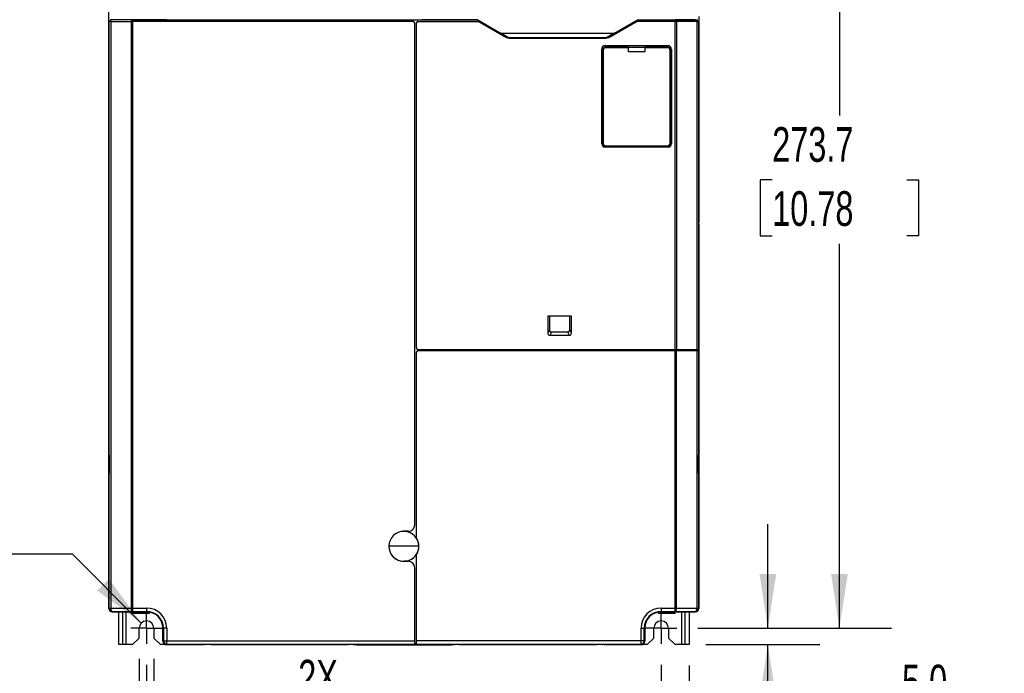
# Model space of a CAD drawing. Header units: millimetres. Extents: x 0 to 1397, y 0 to 1080.
# Tile 3 of 23: x 169 to 469, y 218 to 417. Entities that reach past the tile are written whole.
import ezdxf

# ---------------------------------------------------------------- set-up
doc = ezdxf.new("R2010")
doc.units = ezdxf.units.MM
doc.header["$LTSCALE"] = 5
doc.linetypes.add('CENTERX2', pattern=[20.32, 12.7, -2.54, 2.54, -2.54])
doc.layers.add('CENTER', color=40, linetype='CENTERX2')
doc.layers.add('DIMENSIONS', color=140, linetype='Continuous', lineweight=25)
doc.styles.add('SLDTEXTSTYLE0', font='TXT', dxfattribs={"width": 0.7})
doc.dimstyles.new('SLDDIMSTYLE0', dxfattribs={"dimtxt": 10.790039, "dimasz": 16.51, "dimexe": 0, "dimexo": 0.0625, "dimgap": 2.69751, "dimtad": 0, "dimtih": 1, "dimtoh": 1, "dimrnd": 1e-09, "dimzin": 12, "dimdsep": 46, "dimtxsty": 'SLDTEXTSTYLE0', "dimsah": 1, "dimcen": 0.09, "dimadec": 0, "dimazin": 3, "dimtfac": 1, "dimtofl": 0, "dimtmove": 0, "dimatfit": 3, "dimfxl": 0, "dimfrac": 2, "dimtolj": 1, "dimtzin": 12, "dimarcsym": 0})
doc.dimstyles.new('SLDDIMSTYLE1', dxfattribs={"dimtxt": 10.790039, "dimasz": 16.51, "dimexe": 0, "dimexo": 0.0625, "dimgap": 2.69751, "dimtad": 0, "dimtih": 1, "dimtoh": 1, "dimrnd": 1e-09, "dimzin": 4, "dimdsep": 46, "dimtxsty": 'SLDTEXTSTYLE0', "dimsah": 1, "dimcen": 0.09, "dimadec": 0, "dimazin": 1, "dimtfac": 1, "dimtofl": 0, "dimtmove": 0, "dimatfit": 3, "dimfxl": 0, "dimfrac": 2, "dimtolj": 1, "dimtzin": 12, "dimarcsym": 0})
doc.dimstyles.new('SLDDIMSTYLE2', dxfattribs={"dimtxt": 10.790039, "dimasz": 16.51, "dimexe": 0, "dimexo": 0.0625, "dimgap": 2.69751, "dimtad": 0, "dimtih": 1, "dimtoh": 1, "dimrnd": 1e-09, "dimzin": 12, "dimdsep": 46, "dimtxsty": 'SLDTEXTSTYLE0', "dimsah": 1, "dimcen": 0.09, "dimadec": 0, "dimazin": 3, "dimtfac": 1, "dimtmove": 0, "dimatfit": 0, "dimfxl": 0, "dimfrac": 2, "dimtolj": 1, "dimtzin": 12, "dimarcsym": 0})
doc.dimstyles.new('SLDDIMSTYLE3', dxfattribs={"dimtxt": 10.790039, "dimasz": 16.51, "dimexe": 0, "dimexo": 0.0625, "dimgap": 2.69751, "dimtad": 0, "dimtih": 1, "dimtoh": 1, "dimrnd": 1e-09, "dimzin": 4, "dimdsep": 46, "dimtxsty": 'SLDTEXTSTYLE0', "dimsah": 1, "dimcen": 0.09, "dimadec": 0, "dimazin": 1, "dimtfac": 1, "dimtmove": 0, "dimatfit": 0, "dimfxl": 0, "dimfrac": 2, "dimtolj": 1, "dimtzin": 12, "dimarcsym": 0})
doc.dimstyles.new('SLDDIMSTYLE4', dxfattribs={"dimtxt": 10.790039, "dimasz": 16.51, "dimexe": 0, "dimexo": 0.0625, "dimgap": 2.69751, "dimtad": 0, "dimtih": 1, "dimtoh": 1, "dimrnd": 1e-09, "dimzin": 12, "dimdsep": 46, "dimtxsty": 'SLDTEXTSTYLE0', "dimsah": 1, "dimcen": 0, "dimadec": 0, "dimazin": 3, "dimtfac": 1, "dimtofl": 0, "dimtmove": 0, "dimatfit": 3, "dimfxl": 0, "dimfrac": 2, "dimtolj": 1, "dimtzin": 12, "dimarcsym": 0})

# ---------------------------------------------------------------- blocks, each defined once
blk = doc.blocks.new('_D')
at = {"layer": 'DIMENSIONS'}
for p, q in [((375.96, 505.15), (435.06, 505.15)), ((419.19, 505.15), (419.19, 387.87)), ((398.67, 368.3), (395.04, 368.3)), ((395.04, 368.3), (395.04, 351.15)), ((439.71, 368.3), (443.33, 368.3)), ((443.33, 368.3), (443.33, 351.15)), ((395.04, 351.15), (398.67, 351.15)), ((419.19, 231.45), (419.19, 348.74)), ((443.33, 351.15), (439.71, 351.15)), ((375.96, 231.45), (435.06, 231.45))]:
    blk.add_line(p, q, dxfattribs=at)
for points in [[(419.19, 505.15), (416.65, 488.64), (421.73, 488.64)], [(419.19, 231.45), (421.73, 247.96), (416.65, 247.96)]]:
    blk.add_solid(points, dxfattribs=at)
at = {"layer": 'DIMENSIONS', "char_height": 10.583, "attachment_point": 1, "style": 'SLDTEXTSTYLE0'}
for s, insert in [('273.7', (398.67, 384.36)), ('10.78', (398.67, 364.8))]:
    blk.add_mtext(s, dxfattribs=dict(at, insert=insert))
blk = doc.blocks.new('_D_2')
at = {"layer": 'DIMENSIONS'}
for p, q in [((207.82, 220.31), (207.82, 130.18)), ((364.82, 220.31), (364.82, 130.18)), ((207.82, 146.05), (255.67, 146.05)), ((270.29, 146.05), (266.67, 146.05)), ((266.67, 146.05), (266.67, 128.91)), ((302.35, 146.05), (305.98, 146.05)), ((305.98, 146.05), (305.98, 128.91)), ((364.82, 146.05), (316.97, 146.05)), ((266.67, 128.91), (270.29, 128.91)), ((305.98, 128.91), (302.35, 128.91))]:
    blk.add_line(p, q, dxfattribs=at)
for points in [[(207.82, 146.05), (224.33, 143.51), (224.33, 148.59)], [(364.82, 146.05), (348.31, 148.59), (348.31, 143.51)]]:
    blk.add_solid(points, dxfattribs=at)
at = {"layer": 'DIMENSIONS', "char_height": 10.583, "attachment_point": 1, "style": 'SLDTEXTSTYLE0'}
for s, insert in [('157.0', (265.8, 162.11)), ('6.18', (270.29, 142.55))]:
    blk.add_mtext(s, dxfattribs=dict(at, insert=insert))
blk = doc.blocks.new('_D_3')
at = {"layer": 'DIMENSIONS'}
for p, q in [((205.57, 222.1), (205.57, 182.82)), ((210.07, 222.1), (210.07, 182.82)), ((205.57, 198.7), (173.82, 198.7)), ((210.07, 198.7), (237.72, 198.7)), ((247.38, 191.64), (243.76, 191.64)), ((243.76, 191.64), (243.76, 174.49)), ((279.44, 191.64), (283.07, 191.64)), ((283.07, 191.64), (283.07, 174.49)), ((243.76, 174.49), (247.38, 174.49)), ((283.07, 174.49), (279.44, 174.49))]:
    blk.add_line(p, q, dxfattribs=at)
for points in [[(205.57, 198.7), (189.06, 201.24), (189.06, 196.16)], [(210.07, 198.7), (226.58, 196.16), (226.58, 201.24)]]:
    blk.add_solid(points, dxfattribs=at)
at = {"layer": 'DIMENSIONS', "char_height": 10.583, "attachment_point": 1, "style": 'SLDTEXTSTYLE0'}
for s, insert in [('2X', (254.09, 221.81)), ('4.5', (251.87, 207.7)), ('0.18', (247.38, 188.14))]:
    blk.add_mtext(s, dxfattribs=dict(at, insert=insert))
blk = doc.blocks.new('_D_4')
at = {"layer": 'DIMENSIONS'}
for p, q in [((364.82, 220.31), (364.82, 165.22)), ((373.32, 220.1), (373.32, 165.22)), ((296.38, 181.09), (292.76, 181.09)), ((292.76, 181.09), (292.76, 163.94)), ((328.44, 181.09), (332.07, 181.09)), ((332.07, 181.09), (332.07, 163.94)), ((364.82, 181.09), (343.06, 181.09)), ((373.32, 181.09), (405.07, 181.09)), ((292.76, 163.94), (296.38, 163.94)), ((332.07, 163.94), (328.44, 163.94))]:
    blk.add_line(p, q, dxfattribs=at)
for points in [[(364.82, 181.09), (348.31, 183.63), (348.31, 178.55)], [(373.32, 181.09), (389.83, 178.55), (389.83, 183.63)]]:
    blk.add_solid(points, dxfattribs=at)
at = {"layer": 'DIMENSIONS', "char_height": 10.583, "attachment_point": 1, "style": 'SLDTEXTSTYLE0'}
for s, insert in [('8.5', (300.87, 197.15)), ('0.33', (296.38, 177.59))]:
    blk.add_mtext(s, dxfattribs=dict(at, insert=insert))
blk = doc.blocks.new('_D_5')
at = {"layer": 'DIMENSIONS'}
for p, q in [((397.36, 231.45), (397.36, 263.2)), ((375.96, 231.45), (413.24, 231.45)), ((378.47, 226.45), (413.24, 226.45)), ((397.36, 204.27), (397.36, 226.45)), ((414.35, 204.27), (397.36, 204.27)), ((433.8, 204.27), (430.18, 204.27)), ((430.18, 204.27), (430.18, 187.12)), ((465.86, 204.27), (469.49, 204.27)), ((469.49, 204.27), (469.49, 187.12)), ((430.18, 187.12), (433.8, 187.12)), ((469.49, 187.12), (465.86, 187.12))]:
    blk.add_line(p, q, dxfattribs=at)
for points in [[(397.36, 231.45), (399.9, 247.96), (394.82, 247.96)], [(397.36, 226.45), (394.82, 209.94), (399.9, 209.94)]]:
    blk.add_solid(points, dxfattribs=at)
at = {"layer": 'DIMENSIONS', "char_height": 10.583, "attachment_point": 1, "style": 'SLDTEXTSTYLE0'}
for s, insert in [('5.0', (438.29, 220.33)), ('0.20', (433.8, 200.76))]:
    blk.add_mtext(s, dxfattribs=dict(at, insert=insert))
blk = doc.blocks.new('_D_6')
at = {"layer": 'DIMENSIONS'}
for p, q in [((185.22, 254.05), (157.44, 254.05)), ((206.23, 233.04), (185.22, 254.05)), ((110.19, 241.42), (106.57, 241.42)), ((106.57, 241.42), (106.57, 224.27)), ((142.25, 241.42), (145.88, 241.42)), ((145.88, 241.42), (145.88, 224.27)), ((106.57, 224.27), (110.19, 224.27)), ((145.88, 224.27), (142.25, 224.27))]:
    blk.add_line(p, q, dxfattribs=at)
blk.add_solid([(206.23, 233.04), (196.35, 246.51), (192.76, 242.92)], dxfattribs=at)
at = {"layer": 'DIMENSIONS', "char_height": 10.583, "attachment_point": 1, "style": 'SLDTEXTSTYLE0'}
for s, insert in [('2X', (116.9, 271.59)), ('R2.3', (109.77, 257.48)), ('0.09', (110.19, 237.92))]:
    blk.add_mtext(s, dxfattribs=dict(at, insert=insert))
blk = doc.blocks.new('SW_CENTERMARKSYMBOL_4')
at = {"layer": 'CENTER', "color": 0}
for p, q in [((0, 2.54), (0, 4.79)), ((-2.54, 0), (-4.79, 0)), ((0, 0), (-2.54, 0)), ((0, 0), (0, 2.54)), ((0, 0), (0, -2.54)), ((0, 0), (2.54, 0)), ((2.54, 0), (4.79, 0)), ((0, -2.54), (0, -4.79))]:
    blk.add_line(p, q, dxfattribs=at)
blk = doc.blocks.new('SW_CENTERMARKSYMBOL_5')
at = {"layer": 'CENTER', "color": 0}
for p, q in [((0, 2.54), (0, 4.79)), ((-2.54, 0), (-4.79, 0)), ((0, 0), (-2.54, 0)), ((0, 0), (0, 2.54)), ((0, 0), (0, -2.54)), ((0, 0), (2.54, 0)), ((2.54, 0), (4.79, 0)), ((0, -2.54), (0, -4.79))]:
    blk.add_line(p, q, dxfattribs=at)

msp = doc.modelspace()

# ---------------------------------------------------------------- linework, layer by layer
for p, q in [((196.32, 237.452), (196.32, 498.452)), ((376.32, 418.065), (376.32, 355.252)), ((196.325, 416.552), (196.325, 289.452)), ((196.325, 416.552), (196.442, 416.552)), ((196.442, 237.573), (196.442, 416.552)), ((196.889, 416.552), (196.442, 416.552)), ((196.7, 417.136), (196.7, 416.552)), ((196.889, 416.552), (196.889, 237.573)), ((196.889, 416.552), (203.116, 416.552)), ((196.921, 416.552), (196.921, 417.132)), ((197.422, 417.154), (197.442, 417.134)), ((197.442, 417.173), (197.442, 417.134)), ((203.544, 417.104), (197.442, 417.134)), ((203.544, 416.552), (203.116, 416.552)), ((203.116, 416.552), (203.116, 237.603)), ((203.33, 416.552), (203.33, 417.1)), ((203.544, 417.204), (203.544, 417.104)), ((213.972, 417.104), (203.544, 417.104)), ((203.544, 416.552), (203.544, 417.1)), ((203.544, 417.1), (308.636, 417.1)), ((203.544, 416.552), (203.544, 237.603)), ((289.12, 416.552), (203.544, 416.552)), ((213.972, 417.204), (213.972, 417.104)), ((213.972, 417.104), (291.82, 417.104)), ((289.62, 263.026), (289.62, 416.052)), ((290.12, 416.052), (290.12, 317.052)), ((290.62, 416.552), (308.981, 416.552)), ((291.82, 417.145), (291.82, 417.104)), ((308.637, 417.104), (291.82, 417.104)), ((308.636, 417.1), (308.637, 417.104)), ((309.585, 416.552), (308.636, 417.1)), ((315.48, 413.153), (308.637, 417.104)), ((316.902, 411.979), (308.981, 416.552)), ((317.052, 412.239), (309.581, 416.552)), ((309.581, 416.552), (309.585, 416.552)), ((356.859, 416.552), (349.389, 412.239)), ((357.459, 416.552), (349.539, 411.979)), ((357.804, 417.104), (350.961, 413.153)), ((356.856, 416.552), (357.805, 417.1)), ((356.856, 416.552), (356.859, 416.552)), ((356.859, 416.552), (357.459, 416.552)), ((369.096, 416.552), (357.459, 416.552)), ((357.804, 417.104), (357.805, 417.1)), ((357.804, 417.104), (369.096, 417.104)), ((357.805, 417.1), (369.096, 417.1)), ((369.096, 417.145), (369.096, 417.104)), ((369.096, 417.1), (369.096, 416.552)), ((369.096, 316.552), (369.096, 416.552)), ((369.096, 416.552), (369.525, 416.552)), ((369.311, 417.1), (369.311, 416.552)), ((369.525, 416.552), (369.525, 316.552)), ((375.752, 416.552), (369.525, 416.552)), ((375.209, 417.145), (375.199, 417.134)), ((375.72, 417.132), (375.727, 416.552)), ((375.752, 316.552), (375.752, 416.552)), ((375.752, 416.552), (376.198, 416.552)), ((375.941, 416.552), (375.941, 417.136)), ((376.198, 416.552), (376.198, 316.552)), ((376.316, 416.552), (376.198, 416.552)), ((376.316, 316.552), (376.316, 416.552)), ((315.48, 413.153), (315.479, 413.152)), ((315.479, 413.152), (317.052, 412.239)), ((315.894, 413.023), (315.891, 413.023)), ((316.043, 413.006), (318.486, 411.586)), ((316.043, 413.006), (350.398, 413.006)), ((316.902, 411.979), (317.052, 412.239)), ((318.486, 411.586), (317.052, 412.239)), ((318.486, 411.42), (318.486, 411.586)), ((347.954, 411.586), (318.486, 411.586)), ((347.954, 411.586), (350.398, 413.006)), ((349.389, 412.239), (347.954, 411.586)), ((347.954, 411.42), (347.954, 411.586)), ((349.389, 412.239), (350.961, 413.152)), ((349.389, 412.239), (349.539, 411.979)), ((350.549, 413.023), (350.547, 413.023)), ((350.961, 413.152), (350.961, 413.153)), ((347.954, 411.42), (318.486, 411.42)), ((347.694, 409.252), (366.947, 409.252)), ((347.694, 409.252), (347.703, 408.657)), ((354.82, 408.798), (347.922, 408.798)), ((347.922, 408.598), (347.922, 408.798)), ((354.82, 408.598), (347.922, 408.598)), ((354.82, 408.598), (354.82, 408.798)), ((359.82, 408.657), (354.82, 408.657)), ((354.82, 407.279), (354.82, 408.598)), ((366.718, 408.798), (359.82, 408.798)), ((359.82, 408.798), (359.82, 408.598)), ((359.82, 408.598), (359.82, 407.279)), ((366.718, 408.598), (359.82, 408.598)), ((366.938, 408.657), (366.947, 409.252)), ((346.698, 379.23), (346.698, 408.091)), ((346.707, 407.496), (346.698, 408.091)), ((346.707, 379.238), (346.707, 407.496)), ((346.919, 407.661), (346.912, 407.185)), ((346.912, 407.185), (346.912, 379.443)), ((346.919, 407.661), (346.919, 379.45)), ((346.919, 407.661), (347.119, 407.661)), ((347.119, 407.661), (347.119, 379.45)), ((359.82, 407.331), (354.82, 407.331)), ((359.82, 407.279), (354.82, 407.279)), ((367.522, 407.661), (367.722, 407.661)), ((367.522, 379.45), (367.522, 407.661)), ((367.729, 407.185), (367.722, 407.661)), ((367.722, 379.45), (367.722, 407.661)), ((367.729, 379.443), (367.729, 407.185)), ((367.933, 407.496), (367.942, 408.091)), ((367.933, 407.496), (367.933, 379.238)), ((367.942, 408.091), (367.942, 379.23)), ((346.707, 379.238), (346.698, 379.23)), ((346.912, 379.443), (346.919, 379.45)), ((347.119, 379.45), (346.919, 379.45)), ((347.919, 378.65), (366.722, 378.65)), ((347.919, 378.65), (347.919, 378.45)), ((366.722, 378.65), (366.722, 378.45)), ((367.522, 379.45), (367.722, 379.45)), ((367.722, 379.45), (367.729, 379.443)), ((367.942, 379.23), (367.933, 379.238)), ((347.698, 378.23), (347.707, 378.238)), ((366.942, 378.23), (347.698, 378.23)), ((366.934, 378.238), (347.707, 378.238)), ((347.919, 378.45), (347.912, 378.443)), ((347.912, 378.443), (366.729, 378.443)), ((347.919, 378.45), (366.722, 378.45)), ((366.729, 378.443), (366.722, 378.45)), ((366.934, 378.238), (366.942, 378.23)), ((376.316, 355.252), (376.32, 355.252)), ((376.316, 354.681), (376.32, 354.681)), ((376.32, 354.752), (376.32, 354.681)), ((376.32, 354.681), (376.32, 237.452)), ((330.32, 326.752), (337.32, 326.752)), ((330.32, 321.573), (330.32, 326.752)), ((330.82, 322.573), (330.82, 326.752)), ((336.82, 326.752), (336.82, 322.573)), ((337.32, 326.752), (337.32, 321.573)), ((330.32, 321.573), (330.82, 322.573)), ((331.34, 321.751), (330.84, 320.752)), ((336.3, 321.751), (331.34, 321.751)), ((336.801, 320.752), (336.3, 321.751)), ((336.82, 322.573), (337.32, 321.573)), ((336.801, 320.752), (330.84, 320.752)), ((290.12, 315.552), (290.12, 258.998)), ((290.62, 316.552), (369.096, 316.552)), ((369.096, 316.052), (290.62, 316.052)), ((369.096, 316.552), (369.525, 316.552)), ((369.096, 316.552), (369.096, 316.052)), ((369.096, 237.603), (369.096, 316.052)), ((369.525, 316.052), (369.096, 316.052)), ((369.311, 316.052), (369.311, 316.552)), ((369.525, 316.552), (375.752, 316.552)), ((369.525, 237.603), (369.525, 316.052)), ((375.752, 316.052), (369.525, 316.052)), ((375.72, 316.552), (375.727, 316.052)), ((375.752, 316.552), (376.198, 316.552)), ((375.752, 237.573), (375.752, 316.052)), ((376.198, 316.052), (375.752, 316.052)), ((375.941, 316.052), (375.941, 316.552)), ((376.198, 316.552), (376.316, 316.552)), ((376.198, 316.052), (376.198, 237.573)), ((376.316, 316.052), (376.198, 316.052)), ((376.316, 289.452), (376.316, 316.052)), ((196.325, 289.452), (196.408, 289.452)), ((376.233, 289.452), (376.316, 289.452)), ((196.411, 286.252), (196.411, 287.606)), ((196.411, 286.252), (196.416, 286.252)), ((376.224, 286.252), (376.23, 286.252)), ((376.23, 287.606), (376.23, 286.252)), ((196.434, 284.252), (196.434, 278.652)), ((376.207, 278.652), (376.207, 284.252)), ((196.411, 275.297), (196.411, 276.652)), ((196.416, 276.652), (196.411, 276.652)), ((376.23, 276.652), (376.224, 276.652)), ((376.23, 276.652), (376.23, 275.297)), ((196.325, 273.452), (196.325, 237.456)), ((196.408, 273.452), (196.325, 273.452)), ((376.316, 273.452), (376.233, 273.452)), ((376.316, 273.452), (376.316, 237.456)), ((289.62, 263.021), (289.62, 263.026)), ((286.32, 261.026), (287.62, 261.026)), ((286.32, 261.021), (286.32, 261.026)), ((287.62, 261.021), (286.32, 261.021)), ((287.62, 261.026), (287.62, 261.021)), ((290.12, 258.998), (290.12, 258.99)), ((290.886, 256.452), (281.755, 256.452)), ((290.12, 253.913), (290.12, 253.905)), ((290.12, 253.905), (290.12, 227.603)), ((286.32, 251.882), (287.62, 251.882)), ((286.32, 251.882), (286.32, 251.877)), ((287.62, 251.877), (286.32, 251.877)), ((287.62, 251.882), (287.62, 251.877)), ((289.62, 249.877), (289.62, 249.882)), ((289.62, 227.603), (289.62, 249.877)), ((196.325, 237.456), (196.442, 237.573)), ((196.442, 237.573), (196.889, 237.573)), ((196.889, 237.573), (203.116, 237.603)), ((203.116, 237.603), (203.544, 237.603)), ((203.544, 237.603), (203.544, 236.604)), ((203.544, 237.603), (207.82, 237.603)), ((207.82, 237.603), (207.82, 236.604)), ((364.82, 237.603), (369.096, 237.603)), ((364.82, 237.603), (364.82, 236.604)), ((369.525, 237.603), (369.096, 237.603)), ((369.525, 237.603), (375.752, 237.573)), ((376.198, 237.573), (376.316, 237.456)), ((197.32, 236.452), (205.52, 236.452)), ((197.325, 236.456), (197.442, 236.573)), ((207.82, 236.456), (197.325, 236.456)), ((197.442, 236.573), (203.544, 236.604)), ((199.32, 226.452), (199.32, 236.452)), ((200.52, 236.452), (200.52, 226.452)), ((201.52, 236.452), (201.52, 226.452)), ((203.544, 236.604), (207.82, 236.604)), ((203.62, 235.952), (203.62, 236.452)), ((208.62, 235.952), (203.62, 235.952)), ((205.52, 236.452), (207.821, 236.452)), ((206.02, 236.452), (207.82, 236.452)), ((207.82, 236.456), (207.82, 236.604)), ((207.82, 236.452), (208.249, 236.433)), ((208.64, 236.352), (207.82, 236.452)), ((208.62, 236.292), (208.62, 235.952)), ((364.82, 236.452), (363.315, 236.268)), ((364.02, 235.952), (364.02, 236.292)), ((369.02, 235.952), (364.02, 235.952)), ((364.228, 236.416), (364.2, 236.413)), ((364.82, 236.604), (369.096, 236.604)), ((364.82, 236.456), (364.82, 236.604)), ((375.316, 236.456), (364.82, 236.456)), ((364.82, 236.452), (366.62, 236.452)), ((364.82, 236.452), (367.12, 236.452)), ((367.12, 236.452), (375.32, 236.452)), ((369.02, 236.452), (369.02, 235.952)), ((369.096, 236.604), (375.199, 236.573)), ((371.12, 226.452), (371.12, 236.452)), ((372.12, 226.452), (372.12, 236.452)), ((373.32, 236.452), (373.32, 226.452)), ((375.199, 236.573), (375.316, 236.456)), ((205.57, 228.452), (205.57, 231.452)), ((210.07, 231.452), (210.07, 228.452)), ((212.82, 231.452), (212.82, 227.452)), ((212.825, 231.452), (212.972, 231.452)), ((212.825, 227.456), (212.825, 231.452)), ((212.972, 231.452), (212.972, 227.603)), ((213.972, 231.452), (212.972, 231.452)), ((213.972, 231.452), (213.972, 227.603)), ((358.668, 227.603), (358.668, 231.452)), ((358.668, 231.452), (359.668, 231.452)), ((359.668, 227.603), (359.668, 231.452)), ((359.816, 231.452), (359.668, 231.452)), ((359.816, 231.452), (359.816, 227.456)), ((359.82, 227.452), (359.82, 231.452)), ((362.57, 228.452), (362.57, 231.452)), ((367.07, 231.452), (367.07, 228.452)), ((205.57, 228.452), (203.57, 226.452)), ((212.07, 226.452), (210.07, 228.452)), ((362.57, 228.452), (360.57, 226.452)), ((369.07, 226.452), (367.07, 228.452)), ((200.52, 226.452), (199.32, 226.452)), ((201.52, 226.452), (200.52, 226.452)), ((203.57, 226.452), (201.52, 226.452)), ((213.688, 226.452), (212.07, 226.452)), ((212.82, 227.452), (212.821, 227.406)), ((212.972, 227.603), (212.825, 227.456)), ((212.972, 227.603), (213.972, 227.603)), ((213.767, 226.453), (213.82, 226.452)), ((225.82, 226.452), (213.82, 226.452)), ((213.972, 226.604), (213.825, 226.456)), ((213.825, 226.456), (225.173, 226.456)), ((213.972, 227.603), (289.62, 227.603)), ((213.972, 226.604), (358.668, 226.604)), ((225.173, 226.456), (225.269, 226.504)), ((227.32, 226.452), (225.82, 226.452)), ((227.32, 226.452), (227.32, 226.523)), ((269.32, 226.452), (227.32, 226.452)), ((227.469, 226.523), (269.472, 226.523)), ((269.32, 226.452), (269.32, 226.523)), ((270.82, 226.452), (269.32, 226.452)), ((270.952, 226.452), (271.777, 226.452)), ((271.671, 226.504), (271.82, 226.43)), ((271.82, 226.43), (300.82, 226.43)), ((289.62, 226.737), (289.62, 227.603)), ((290.12, 226.737), (289.62, 226.737)), ((358.668, 227.603), (290.12, 227.603)), ((290.12, 227.603), (290.12, 226.737)), ((300.82, 226.43), (300.969, 226.504)), ((300.864, 226.452), (301.688, 226.452)), ((303.32, 226.452), (301.82, 226.452)), ((303.169, 226.523), (345.172, 226.523)), ((303.32, 226.452), (303.32, 226.523)), ((307.281, 226.452), (303.32, 226.452)), ((307.315, 226.452), (307.281, 226.452)), ((307.315, 226.452), (307.315, 226.523)), ((308.315, 226.452), (307.315, 226.452)), ((308.315, 226.523), (308.315, 226.452)), ((313.82, 226.452), (308.315, 226.452)), ((314.32, 226.452), (313.82, 226.452)), ((314.32, 226.452), (314.32, 226.523)), ((319.281, 226.452), (314.32, 226.452)), ((319.315, 226.452), (319.281, 226.452)), ((319.315, 226.452), (319.315, 226.523)), ((320.315, 226.452), (319.315, 226.452)), ((320.315, 226.523), (320.315, 226.452)), ((325.82, 226.452), (320.315, 226.452)), ((326.32, 226.452), (325.82, 226.452)), ((326.32, 226.452), (326.32, 226.523)), ((331.281, 226.452), (326.32, 226.452)), ((331.315, 226.452), (331.281, 226.452)), ((331.315, 226.452), (331.315, 226.523)), ((332.315, 226.452), (331.315, 226.452)), ((332.315, 226.523), (332.315, 226.452)), ((337.82, 226.452), (332.315, 226.452)), ((338.32, 226.452), (337.82, 226.452)), ((338.32, 226.452), (338.32, 226.523)), ((345.289, 226.452), (338.32, 226.452)), ((345.289, 226.452), (345.289, 226.523)), ((346.789, 226.452), (345.289, 226.452)), ((358.82, 226.452), (346.82, 226.452)), ((347.371, 226.504), (347.468, 226.456)), ((347.468, 226.456), (358.816, 226.456)), ((359.668, 227.603), (358.668, 227.603)), ((358.668, 226.604), (358.668, 227.603)), ((358.816, 226.456), (358.668, 226.604)), ((360.57, 226.452), (359.011, 226.452)), ((359.816, 227.456), (359.668, 227.603)), ((371.12, 226.452), (369.07, 226.452)), ((372.12, 226.452), (371.12, 226.452)), ((373.32, 226.452), (372.12, 226.452))]:
    msp.add_line(p, q)
at = {"flags": 128}
for points in [[(203.33, 417.1), (200.08, 417.115), (196.921, 417.132)], [(203.544, 417.1), (203.434, 417.1), (203.33, 417.1)], [(309.581, 416.552), (309.574, 416.551), (309.556, 416.55), (309.502, 416.552), (309.361, 416.552), (308.981, 416.552)], [(375.199, 417.134), (373.719, 417.126), (372.206, 417.118), (369.096, 417.104)], [(369.096, 417.1), (369.206, 417.1), (369.311, 417.1)], [(369.311, 417.1), (372.583, 417.115), (375.72, 417.132)], [(315.891, 413.023), (315.764, 413.043), (315.479, 413.152)], [(318.486, 411.42), (317.725, 411.588), (316.902, 411.979)], [(349.539, 411.979), (348.695, 411.58), (347.954, 411.42)], [(350.961, 413.152), (350.676, 413.043), (350.549, 413.023)], [(366.718, 408.798), (366.718, 408.792), (366.718, 408.772), (366.718, 408.741), (366.718, 408.699), (366.718, 408.651), (366.718, 408.598)], [(330.84, 320.752), (330.724, 320.765), (330.622, 320.805), (330.533, 320.872), (330.458, 320.965), (330.355, 321.225), (330.32, 321.573)], [(331.34, 321.751), (331.208, 321.765), (331.094, 321.813), (330.997, 321.894), (330.922, 322.007), (330.842, 322.268), (330.82, 322.573)], [(336.82, 322.573), (336.786, 322.211), (336.684, 321.943), (336.608, 321.849), (336.515, 321.786), (336.41, 321.754), (336.3, 321.751)], [(337.32, 321.573), (337.286, 321.225), (337.182, 320.965), (337.107, 320.872), (337.018, 320.805), (336.916, 320.765), (336.801, 320.752)], [(196.889, 237.573), (196.932, 237.192), (197.052, 236.869), (197.231, 236.652), (197.442, 236.573)], [(203.116, 237.603), (203.149, 237.223), (203.242, 236.899), (203.38, 236.682), (203.544, 236.604)], [(369.096, 236.604), (369.096, 236.624), (369.096, 236.682), (369.096, 236.775), (369.096, 236.899), (369.096, 237.051), (369.096, 237.223), (369.096, 237.409), (369.096, 237.603)], [(369.096, 236.604), (369.26, 236.682), (369.398, 236.899), (369.491, 237.223), (369.525, 237.603)], [(375.199, 236.573), (375.409, 236.652), (375.588, 236.869), (375.708, 237.192), (375.752, 237.573)], [(375.752, 237.573), (375.937, 237.573), (376.078, 237.573), (376.167, 237.573), (376.198, 237.573)], [(213.972, 226.604), (213.972, 226.682), (213.972, 226.899), (213.972, 227.223), (213.972, 227.603)]]:
    msp.add_lwpolyline(points, dxfattribs=at)
for centre, radius, start, end in [((196.905, 422.818), 5.686, 267.93796, 270.16454), ((289.12, 416.052), 0.5, 0, 90), ((290.62, 416.052), 0.5, 90, 180), ((375.736, 422.82), 5.688, 269.83594, 272.06182), ((347.738, 408.207), 1.046, 92.39607, 186.37606), ((347.966, 407.721), 1.049, 92.40151, 183.29148), ((347.984, 407.732), 0.868, 94.08351, 184.68862), ((366.674, 407.721), 1.05, 356.75678, 87.55023), ((366.656, 407.732), 0.869, 355.3353, 85.8905), ((366.877, 408.185), 1.069, 354.96457, 86.2633), ((347.687, 379.218), 0.988, 179.3136, 270.6864), ((347.919, 379.45), 1, 180.00064, 269.99936), ((347.918, 379.449), 0.799, 179.92404, 270.03428), ((366.723, 379.449), 0.799, 269.92404, 0.03428), ((366.722, 379.45), 1, 270.00064, 359.99936), ((366.954, 379.218), 0.988, 269.3136, 0.6864), ((290.62, 317.052), 0.5, 180, 270), ((290.62, 315.552), 0.5, 90, 180), ((428.845, 288.441), 52.622, 178.90009, 180.90949), ((432.161, 284.763), 55.957, 178.47597, 180.52403), ((432.155, 278.14), 55.951, 179.47587, 181.52413), ((428.845, 274.462), 52.622, 179.09051, 181.09991), ((286.32, 256.452), 4.574, 90, 270), ((286.32, 256.452), 4.566, 0.00005, 179.99995), ((286.32, 256.452), 4.57, 33.74238, 90), ((286.32, 256.452), 4.574, 326.17589, 33.82411), ((286.32, 256.452), 4.566, 179.99995, 0.00005), ((286.32, 256.452), 4.57, 270, 326.25762), ((197.313, 237.444), 0.988, 179.3136, 270.6864), ((197.442, 237.573), 1, 180.00511, 269.99489), ((207.82, 231.452), 6.152, 0, 90), ((364.82, 231.452), 6.152, 90, 180), ((375.198, 237.573), 1, 270.00512, 359.99598), ((375.316, 237.456), 1, 269.99951, 0.00049), ((375.32, 237.452), 1, 270, 0), ((207.82, 231.452), 5.152, 0, 90), ((207.82, 231.452), 5.004, 360, 90), ((207.82, 231.452), 5, 0, 90), ((364.82, 231.452), 5.152, 90, 180), ((364.82, 231.452), 5.004, 90, 180), ((364.82, 231.452), 5, 90, 180), ((364.268, 232.236), 4.052, 109.15729, 135.2758), ((364.698, 232.411), 4.034, 94.37585, 112.29185), ((207.82, 231.452), 2.25, 0, 180), ((364.82, 231.452), 2.25, 0, 180), ((213.813, 227.444), 0.988, 179.3136, 270.6864), ((213.972, 227.604), 1, 180.00511, 269.99598), ((225.82, 226.952), 0.5, 241.11965, 270), ((270.82, 226.952), 0.5, 270, 299.67431), ((301.82, 226.952), 0.5, 240.32569, 270), ((313.82, 226.952), 0.5, 238.96798, 270), ((325.82, 226.952), 0.5, 238.96798, 270), ((337.82, 226.952), 0.5, 238.96798, 270), ((346.789, 226.952), 0.5, 270.00002, 298.98404), ((346.82, 226.952), 0.5, 270, 298.8807), ((358.668, 227.604), 1, 270.00511, 359.99489), ((358.816, 227.456), 1, 269.99951, 0.00049), ((358.82, 227.452), 1, 270, 0)]:
    msp.add_arc(centre, radius, start, end)
at = {"extrusion": (6.126e-08, 2.28607e-07, 1)}
msp.add_ellipse((315.98, 414.019), major_axis=(0.259, 0.966, 0), ratio=0.9999592, start_param=2.879823, end_param=3.3151387, dxfattribs=at)
at = {"extrusion": (6.8347e-07, -3.97255e-07, 1)}
msp.add_ellipse((315.394, 413.549), major_axis=(-0.821, 0.477, 0), ratio=0.3159942, start_param=2.3950854, end_param=2.6436283, dxfattribs=at)
at = {"extrusion": (6.8347e-07, 3.97255e-07, 1)}
msp.add_ellipse((351.047, 413.549), major_axis=(-0.821, -0.477, 0), ratio=0.3159939, start_param=0.4979645, end_param=0.7464092, dxfattribs=at)
at = {"extrusion": (6.12421e-08, -2.28576e-07, 1)}
msp.add_ellipse((350.461, 414.019), major_axis=(-0.259, 0.966, 0), ratio=0.9999592, start_param=2.9680296, end_param=3.4034014, dxfattribs=at)
at = {"extrusion": (1.93402e-10, -1.32967e-08, 1)}
msp.add_ellipse((347.707, 407.491), major_axis=(-0.017, 1.166, 0), ratio=0.8574689, start_param=0.3646464, end_param=1.5538351, dxfattribs=at)
at = {"extrusion": (1.93386e-10, 1.32962e-08, 1)}
msp.add_ellipse((366.933, 407.491), major_axis=(-0.017, -1.166, 0), ratio=0.8574689, start_param=1.5877568, end_param=2.7761996, dxfattribs=at)
at = {"extrusion": (4.57193e-07, 4.57184e-07, 1)}
msp.add_ellipse((347.707, 379.238), major_axis=(0.707, 0.707, 0), ratio=0.9999238, start_param=2.356243, end_param=3.9269632, dxfattribs=at)
at = {"extrusion": (9.14368e-07, 6.66957e-15, 1)}
msp.add_ellipse((347.912, 379.443), major_axis=(-0.707, -0.707, 0), ratio=0.9999239, start_param=5.4978147, end_param=7.0685349, dxfattribs=at)
at = {"extrusion": (9.14368e-07, -1.64133e-14, 1)}
msp.add_ellipse((366.729, 379.443), major_axis=(0.707, -0.707, 0), ratio=0.9999238, start_param=5.4978147, end_param=7.0685349, dxfattribs=at)
at = {"extrusion": (4.57174e-07, -4.57184e-07, 1)}
msp.add_ellipse((366.933, 379.238), major_axis=(-0.707, 0.707, 0), ratio=0.9999239, start_param=2.356243, end_param=3.9269632, dxfattribs=at)
for centre, major_axis, ratio, start_param, end_param in [((196.408, 288.495), (0, 0.956), 0.0087269, 3.5178943, 6.2831976), ((196.416, 284.252), (0, 2), 0.0087269, 4.712389, 6.2831853), ((196.416, 278.652), (0, 2), 0.0087269, 3.1415927, 4.712389), ((196.408, 274.408), (0, 0.956), 0.0087269, 3.1415806, 5.9068836), ((287.62, 263.026), (0, -2), 0.9999619, 0, 1.5707963), ((287.62, 263.021), (0, -2), 0.9999619, 0, 1.5707963), ((287.62, 249.882), (0, -2), 0.9999619, 1.5707963, 3.1415927), ((287.62, 249.877), (0, -2), 0.9999619, 1.5707963, 3.1415927), ((227.469, 226.504), (2.2, 0), 0.0087269, 1.5707963, 3.1241394), ((269.472, 226.504), (2.2, 0), 0.0087269, 0.0174533, 1.5707963), ((303.169, 226.504), (2.2, 0), 0.0087269, 1.5707963, 3.1241394), ((307.281, 226.952), (0, 0.5), 0.005236, 2.5999818, 3.1415927), ((319.281, 226.952), (0, 0.5), 0.005236, 2.5999818, 3.1415927), ((331.281, 226.952), (0, 0.5), 0.005236, 2.5999818, 3.1415927), ((345.172, 226.504), (2.2, 0), 0.0087269, 0.0174533, 1.5707963)]:
    msp.add_ellipse(centre, major_axis=major_axis, ratio=ratio, start_param=start_param, end_param=end_param)

# ---------------------------------------------------------------- block references
at = {"layer": 'CENTER'}
for name, p in [('SW_CENTERMARKSYMBOL_5', (207.82, 231.452)), ('SW_CENTERMARKSYMBOL_4', (364.82, 231.452))]:
    msp.add_blockref(name, p, dxfattribs=at)

# ---------------------------------------------------------------- dimensions: what is measured, and where the dimension line sits
at = {"layer": 'DIMENSIONS'}
for base, p2, dimstyle, picture, middle in [((419.186, 505.152), (369.61, 505.152), 'SLDDIMSTYLE0', '_D', (419.186, 368.302)), ((397.363, 226.452), (372.12, 226.452), 'SLDDIMSTYLE3', '_D_5', (397.363, 204.267))]:
    dim = msp.add_linear_dim(base=base, p1=(369.61, 231.452), p2=p2, angle=90, dimstyle=dimstyle, dxfattribs=at)
    dim.commit()
    dim.dimension.update_dxf_attribs({"geometry": picture, "text_midpoint": middle, "dimtype": 160})
dim = msp.add_radius_dim(center=(207.82, 231.452), mpoint=(206.229, 233.043), text='2X\\P<>', dimstyle='SLDDIMSTYLE4', dxfattribs=at)
dim.commit()
dim.dimension.update_dxf_attribs({"geometry": '_D_6', "text_midpoint": (126.222, 248.477), "dimtype": 164})
dim = msp.add_linear_dim(base=(210.07, 198.699), p1=(205.57, 228.452), p2=(210.07, 228.452), text='2X\\P<>', dimstyle='SLDDIMSTYLE2', dxfattribs=at)
dim.commit()
dim.dimension.update_dxf_attribs({"geometry": '_D_3', "text_midpoint": (263.411, 198.699), "dimtype": 160})
for base, p1, p2, dimstyle, picture, middle in [((364.82, 146.054), (207.82, 226.662), (364.82, 226.662), 'SLDDIMSTYLE1', '_D_2', (286.32, 146.054)), ((373.32, 181.092), (364.82, 226.662), (373.32, 226.452), 'SLDDIMSTYLE2', '_D_4', (312.41, 181.092))]:
    dim = msp.add_linear_dim(base=base, p1=p1, p2=p2, dimstyle=dimstyle, dxfattribs=at)
    dim.commit()
    dim.dimension.update_dxf_attribs({"geometry": picture, "text_midpoint": middle, "dimtype": 160})

doc.saveas('drawing.dxf')
